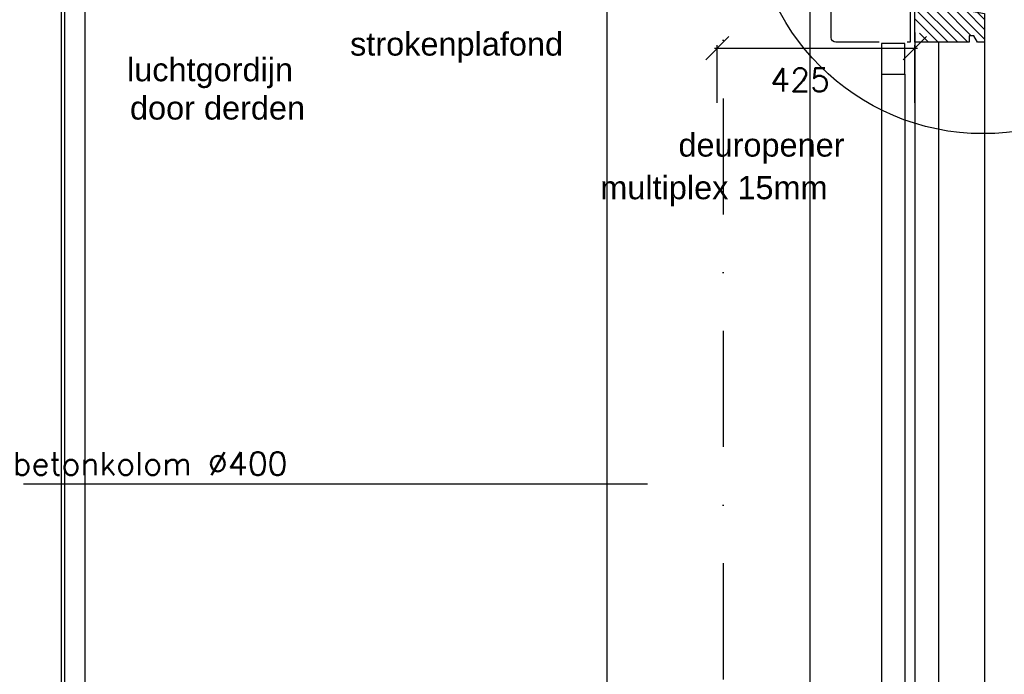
# Model space of a CAD drawing. Extents: x 151406 to 360561, y 44436 to 197234.
# Tile 49 of 57: x 177820 to 179939, y 93709 to 95117. Entities that reach past the tile are written whole.
import ezdxf

# ---------------------------------------------------------------- set-up
doc = ezdxf.new("R2010")
doc.units = 0
doc.header["$LTSCALE"] = 20
doc.header["$MEASUREMENT"] = 0
doc.header["$PDSIZE"] = -1
doc.linetypes.add('DASHDOT', pattern=[25, 12.5, -6.25, 0, -6.25])
doc.linetypes.add('DD1', pattern=[2.66667, 1.66667, -0.5, 0, -0.5])
doc.layers.get('0').update_dxf_attribs({"linetype": 'CONTINUOUS'})
doc.layers.get('DEFPOINTS').update_dxf_attribs({"linetype": 'CONTINUOUS'})
for name, color, linetype in [('_DETAILNUMMERS', 4, 'CONTINUOUS'), ('A--01A1_ACEER', 1, 'CONTINUOUS'), ('A--A35--_F--3-', 9, 'CONTINUOUS'), ('A--L28D1_KONSTRUKTIES', 1, 'CONTINUOUS'), ('A--L31--', 2, 'CONTINUOUS'), ('A--L31--_F--3-', 7, 'CONTINUOUS'), ('A--L31--_F123--A1-BINNENKOZ', 1, 'CONTINUOUS'), ('A--M$1A-_F123-', 1, 'CONTINUOUS'), ('A--T$1A-_F123_20', 1, 'CONTINUOUS'), ('A--T01A-25_TEKST', 2, 'CONTINUOUS'), ('STRAMIEN', 8, 'DD1'), ('X--LR---_CP', 7, 'CONTINUOUS')]:
    doc.layers.add(name, color=color, linetype=linetype)
doc.styles.add('ALFA-0_25', font='ROMANS')
doc.styles.add('EB2', font='ARIAL.TTF')
doc.styles.add('HIEMSTRA', font='romans.shx')
doc.dimstyles.new('ALFA-0_25', dxfattribs={"dimscale": 40, "dimtxt": 2.5, "dimasz": 2.5, "dimexe": 0.3, "dimexo": 0.3, "dimgap": 1.25, "dimtad": 1, "dimdec": 0, "dimzin": 0, "dimdsep": 46, "dimtxsty": 'ALFA-0_25', "dimblk1": 'OBLIQUE', "dimblk2": 'OBLIQUE', "dimsah": 1, "dimcen": 0.09, "dimdle": 0.3, "dimclrd": 1, "dimclre": 1, "dimclrt": 2, "dimadec": 0, "dimazin": 0, "dimtfac": 1, "dimtdec": 0, "dimtofl": 0, "dimtmove": 2, "dimatfit": 3, "dimldrblk": 'OBLIQUE', "dimfxl": 0, "dimtvp": 625, "dimtolj": 1, "dimtzin": 0, "dimarcsym": 0})

# ---------------------------------------------------------------- blocks, each defined once
blk = doc.blocks.new('KOZIJN_VP_LINKS')
at = {"layer": 'A--A35--_F--3-'}
h = blk.add_hatch(dxfattribs=at)
h.set_pattern_fill('ALFALINE', color=256, scale=15, style=0, pattern_type=2)
h.set_pattern_definition([(45, (-7567.6, -5677.841), (-10.606602, 10.606602), [])])
h.paths.add_polyline_path([(-106, 107.2), (-106, 76.2), (-96, 76.2), (-96, 61.1), (-41, 71), (-41, 85), (-10, 85), (-10, 107.2), (-106, 107.2), (-106, 76.6)])
h = blk.add_hatch(dxfattribs=at)
h.set_pattern_fill('ALFALINE', color=256, scale=15, style=0)
h.set_pattern_definition([(45, (-152589.265, -93292.88), (-10.6066017, 10.6066017), [])])
h.paths.add_polyline_path([(-105, 59.5), (-150, 51.5), (-150, -10), (-135, -10), (-127, 4), (-105, 4)])
h.paths.add_polyline_path([(-35, 85), (-41, 85), (-41, 71), (-105, 59.5), (-105, 4), (-117, 4), (-117, -10), (-35, -10)])
h.paths.add_polyline_path([(0, 85), (-25.1, 85), (-25.1, -10), (-25, -10), (-10, -10), (-10, 20), (0, 20)])
h.paths.add_polyline_path([(-25.1, 85), (-35, 85), (-35, -10), (-25.1, -10)])
at = {"layer": 'A--L31--_F--3-', "color": 2, "linetype": 'Continuous'}
for points in [[(-106, 107.2), (-106, 76.2), (-96, 76.2), (-96, 61.1), (-41, 71), (-41, 85), (-10, 85), (-10, 107.2), (-106, 107.2), (-106, 76.6)], [(-41, 85), (-41, 71), (-150, 51.5), (-150, -10), (-135, -10), (-127, 4), (-117, 4), (-117, -10), (-10, -10), (0, -10), (0, 20), (0, 85)]]:
    blk.add_lwpolyline(points, close=True, dxfattribs=at)
at = {"layer": 'X--LR---_CP'}
blk.add_point((0, 0), dxfattribs=at)
blk = doc.blocks.new('_OBLIQUE')
at = {"color": 0, "linetype": 'ByBlock'}
blk.add_line((-0.5, -0.5), (0.5, 0.5), dxfattribs=at)
blk = doc.blocks.new('*D648')
at = {"layer": 'A--M$1A-_F123-', "color": 1, "lineweight": -2}
for p, q in [((179321.1, 94938.4), (179321.1, 95061.9)), ((179746.1, 94938.4), (179746.1, 95061.9)), ((179315.1, 95055.9), (179752.1, 95055.9))]:
    blk.add_line(p, q, dxfattribs=at)
at = {"layer": 'DEFPOINTS', "color": 0}
for p in [(179746.1, 95055.9), (179321.1, 94932.4), (179746.1, 94932.4)]:
    blk.add_point(p, dxfattribs=at)
at = {"layer": 'A--M$1A-_F123-', "color": 1, "lineweight": -2, "xscale": 50, "yscale": 50, "zscale": 50, "rotation": 180}
blk.add_blockref('_OBLIQUE', (179321.1, 95055.9), dxfattribs=at)
at = {"layer": 'A--M$1A-_F123-', "color": 1, "lineweight": -2, "xscale": 50, "yscale": 50, "zscale": 50}
blk.add_blockref('_OBLIQUE', (179746.1, 95055.9), dxfattribs=at)
at = {"layer": 'A--M$1A-_F123-', "color": 2, "insert": (179499.2, 94987.5), "char_height": 50, "attachment_point": 5, "style": 'ALFA-0_25'}
blk.add_mtext('\\A1;425', dxfattribs=at)

msp = doc.modelspace()

# ---------------------------------------------------------------- linework, layer by layer
at = {"layer": '_DETAILNUMMERS'}
msp.add_circle((179893.001, 95367.752), 496.013, dxfattribs=at)
at = {"layer": 'A--01A1_ACEER'}
msp.add_line((177960.265, 95107.969), (177960.265, 92445.898), dxfattribs=at)
at = {"layer": 'A--L28D1_KONSTRUKTIES'}
for p, q in [((179083.92, 92447.36), (179083.92, 95507.36)), ((179521.265, 92445.898), (179521.265, 95505.898))]:
    msp.add_line(p, q, dxfattribs=at)
at = {"layer": 'A--L31--_F--3-', "color": 2, "linetype": 'Continuous'}
msp.add_lwpolyline([(179669.374, 95068.482), (179576.145, 95068.482, -0.41421356), (179566.145, 95078.482), (179566.145, 95228.482, -0.41421356), (179576.145, 95238.482), (179726.145, 95238.482, -0.41421356), (179736.145, 95228.482), (179736.145, 95068.482), (179729.374, 95068.482)], format="xyb", dxfattribs=at)
msp.add_lwpolyline([(179674.374, 95000.042), (179724.374, 95000.042), (179724.374, 95066.042), (179674.374, 95066.042)], close=True, dxfattribs=at)
at = {"layer": 'A--L31--_F123--A1-BINNENKOZ', "linetype": 'Continuous'}
for p, q in [((177909.676, 95145.898), (177909.676, 92460.898)), ((177916.609, 95145.898), (177916.609, 92445.898)), ((177960.265, 95145.898), (177960.265, 92445.898))]:
    msp.add_line(p, q, dxfattribs=at)
at = {"layer": 'A--L31--_F123--A1-BINNENKOZ'}
for p, q in [((179746.145, 95089.482), (179746.145, 92540.898)), ((179797.145, 95068.482), (179797.145, 92525.106)), ((179896.145, 95069.634), (179896.145, 92507.365)), ((179674.374, 95000.042), (179674.374, 92585.898)), ((179724.374, 95000.042), (179724.374, 92585.898))]:
    msp.add_line(p, q, dxfattribs=at)
at = {"layer": 'A--T01A-25_TEKST'}
msp.add_line((177828.309, 94118.176), (179170.673, 94118.176), dxfattribs=at)
at = {"layer": 'STRAMIEN', "linetype": 'DASHDOT'}
msp.add_line((179333.765, 109950.716), (179333.765, 90604.885), dxfattribs=at)

# ---------------------------------------------------------------- block references
at = {"layer": 'A--L31--', "xscale": -1}
msp.add_blockref('KOZIJN_VP_LINKS', (179746.145, 95078.482), dxfattribs=at)

# ---------------------------------------------------------------- texts
at = {"layer": 'A--T$1A-_F123_20', "style": 'EB2'}
for s, p in [('strokenplafond', (178531.019, 95039.673)), ('luchtgordijn', (178051.096, 94984.491)), ('door derden', (178057.436, 94902.103)), ('deuropener', (179237.563, 94822.364)), ('multiplex 15mm', (179069.36, 94730.676))]:
    msp.add_text(s, height=50, dxfattribs=at).set_placement(p)
at = {"layer": 'A--T01A-25_TEKST', "style": 'HIEMSTRA'}
msp.add_text('betonkolom %%C400', height=50, dxfattribs=at).set_placement((177805.089, 94136.746))

# ---------------------------------------------------------------- dimensions: what is measured, and where the dimension line sits
at = {"layer": 'A--M$1A-_F123-'}
dim = msp.add_linear_dim(base=(179746.145, 95055.857), p1=(179321.145, 94932.378), p2=(179746.145, 94932.378), dimstyle='ALFA-0_25', override={"dimscale": 20}, dxfattribs=at)
dim.commit()
dim.dimension.update_dxf_attribs({"geometry": '*D648', "text_midpoint": (179499.172, 94987.536), "dimtype": 160})

doc.saveas('drawing.dxf')
